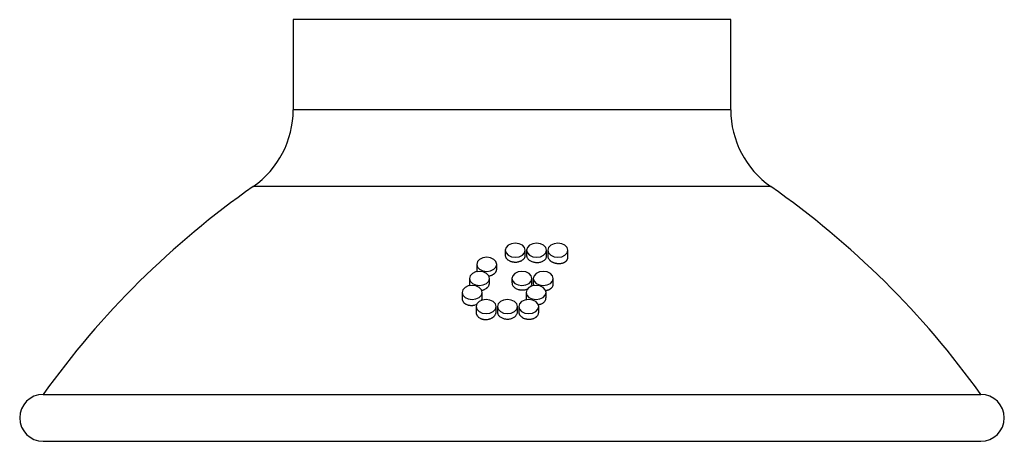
# Model space of a CAD drawing. Header units: millimetres. Extents: x 87 to 118.5, y 140.1 to 153.6.
import ezdxf

# ---------------------------------------------------------------- set-up
doc = ezdxf.new("R2010")
doc.units = ezdxf.units.MM

msp = doc.modelspace()

# ---------------------------------------------------------------- linework, layer by layer
at = {"color": 7, "linetype": 'Continuous', "lineweight": 25}
for p, q in [((95.791, 153.594), (95.791, 150.707)), ((109.791, 153.594), (95.791, 153.594)), ((109.791, 150.707), (109.791, 153.594)), ((109.791, 150.707), (95.791, 150.707)), ((111.071, 148.249), (94.512, 148.249)), ((102.576, 146.211), (102.576, 146.049)), ((103.216, 146.046), (103.216, 146.211)), ((103.257, 146.211), (103.257, 146.045)), ((103.897, 146.023), (103.897, 146.211)), ((103.938, 146.211), (103.938, 146.021)), ((104.578, 145.98), (104.578, 146.211)), ((101.662, 145.76), (101.662, 145.587)), ((102.302, 145.609), (102.302, 145.76)), ((101.429, 145.31), (101.429, 145.129)), ((102.069, 145.157), (102.069, 145.31)), ((102.791, 145.31), (102.791, 145.168)), ((103.431, 145.159), (103.431, 145.31)), ((103.473, 145.31), (103.473, 145.158)), ((104.113, 145.131), (104.113, 145.31)), ((101.196, 144.86), (101.196, 144.659)), ((101.836, 144.693), (101.836, 144.86)), ((103.24, 144.86), (103.24, 144.707)), ((103.88, 144.687), (103.88, 144.86)), ((101.644, 144.409), (101.644, 144.218)), ((102.284, 144.239), (102.284, 144.409)), ((102.326, 144.409), (102.326, 144.24)), ((102.966, 144.244), (102.966, 144.409)), ((103.007, 144.409), (103.007, 144.244)), ((103.647, 144.23), (103.647, 144.409)), ((87.791, 141.594), (117.791, 141.594)), ((87.791, 140.094), (117.791, 140.094))]:
    msp.add_line(p, q, dxfattribs=at)
at = {"color": 7, "linetype": 'Continuous', "lineweight": 25, "flags": 128}
for points in [[(102.896, 145.986), (103.019, 146.003), (103.123, 146.052), (103.192, 146.125), (103.216, 146.211), (103.192, 146.297), (103.123, 146.37), (103.019, 146.419), (102.896, 146.436), (102.774, 146.419), (102.67, 146.37), (102.601, 146.297), (102.576, 146.211), (102.601, 146.125), (102.67, 146.052), (102.774, 146.003), (102.896, 145.986)], [(103.577, 145.986), (103.7, 146.003), (103.804, 146.052), (103.873, 146.125), (103.897, 146.211), (103.873, 146.297), (103.804, 146.37), (103.7, 146.419), (103.577, 146.436), (103.455, 146.419), (103.351, 146.37), (103.282, 146.297), (103.257, 146.211), (103.282, 146.125), (103.351, 146.052), (103.455, 146.003), (103.577, 145.986)], [(104.258, 145.986), (104.381, 146.003), (104.485, 146.052), (104.554, 146.125), (104.578, 146.211), (104.554, 146.297), (104.485, 146.37), (104.381, 146.419), (104.258, 146.436), (104.136, 146.419), (104.032, 146.37), (103.963, 146.297), (103.938, 146.211), (103.963, 146.125), (104.032, 146.052), (104.136, 146.003), (104.258, 145.986)], [(101.982, 145.535), (102.105, 145.552), (102.209, 145.601), (102.278, 145.674), (102.302, 145.76), (102.278, 145.847), (102.209, 145.92), (102.105, 145.968), (101.982, 145.986), (101.86, 145.968), (101.756, 145.92), (101.687, 145.847), (101.662, 145.76), (101.687, 145.674), (101.756, 145.601), (101.86, 145.552), (101.982, 145.535)], [(101.749, 145.085), (101.872, 145.102), (101.976, 145.151), (102.045, 145.224), (102.069, 145.31), (102.045, 145.396), (101.976, 145.469), (101.872, 145.518), (101.749, 145.535), (101.627, 145.518), (101.523, 145.469), (101.454, 145.396), (101.429, 145.31), (101.454, 145.224), (101.523, 145.151), (101.627, 145.102), (101.749, 145.085)], [(103.111, 145.085), (103.234, 145.102), (103.338, 145.151), (103.407, 145.224), (103.431, 145.31), (103.407, 145.396), (103.338, 145.469), (103.234, 145.518), (103.111, 145.535), (102.989, 145.518), (102.885, 145.469), (102.816, 145.396), (102.791, 145.31), (102.816, 145.224), (102.885, 145.151), (102.989, 145.102), (103.111, 145.085)], [(103.793, 145.085), (103.915, 145.102), (104.019, 145.151), (104.088, 145.224), (104.113, 145.31), (104.088, 145.396), (104.019, 145.469), (103.915, 145.518), (103.793, 145.535), (103.67, 145.518), (103.566, 145.469), (103.497, 145.396), (103.473, 145.31), (103.497, 145.224), (103.566, 145.151), (103.67, 145.102), (103.793, 145.085)], [(101.516, 144.635), (101.639, 144.652), (101.743, 144.7), (101.812, 144.774), (101.836, 144.86), (101.812, 144.946), (101.743, 145.019), (101.639, 145.068), (101.516, 145.085), (101.394, 145.068), (101.29, 145.019), (101.221, 144.946), (101.196, 144.86), (101.221, 144.774), (101.29, 144.7), (101.394, 144.652), (101.516, 144.635)], [(103.56, 144.635), (103.682, 144.652), (103.786, 144.7), (103.855, 144.774), (103.88, 144.86), (103.855, 144.946), (103.786, 145.019), (103.682, 145.068), (103.56, 145.085), (103.437, 145.068), (103.333, 145.019), (103.264, 144.946), (103.24, 144.86), (103.264, 144.774), (103.333, 144.7), (103.437, 144.652), (103.56, 144.635)], [(101.964, 144.184), (102.087, 144.201), (102.191, 144.25), (102.26, 144.323), (102.284, 144.409), (102.26, 144.496), (102.191, 144.569), (102.087, 144.617), (101.964, 144.635), (101.842, 144.617), (101.738, 144.569), (101.669, 144.496), (101.644, 144.409), (101.669, 144.323), (101.738, 144.25), (101.842, 144.201), (101.964, 144.184)], [(102.646, 144.184), (102.768, 144.201), (102.872, 144.25), (102.941, 144.323), (102.966, 144.409), (102.941, 144.496), (102.872, 144.569), (102.768, 144.617), (102.646, 144.635), (102.523, 144.617), (102.419, 144.569), (102.35, 144.496), (102.326, 144.409), (102.35, 144.323), (102.419, 144.25), (102.523, 144.201), (102.646, 144.184)], [(103.327, 144.184), (103.449, 144.201), (103.553, 144.25), (103.622, 144.323), (103.647, 144.409), (103.622, 144.496), (103.553, 144.569), (103.449, 144.617), (103.327, 144.635), (103.204, 144.617), (103.1, 144.569), (103.031, 144.496), (103.007, 144.409), (103.031, 144.323), (103.1, 144.25), (103.204, 144.201), (103.327, 144.184)]]:
    msp.add_lwpolyline(points, dxfattribs=at)
at = {"color": 7, "linetype": 'Continuous', "lineweight": 25}
for centre, radius, start, end in [((92.791, 150.707), 3, 304.9971, 0), ((112.791, 150.707), 3, 180, 235.0029), ((110.571, 125.312), 28, 124.9971, 144.445), ((95.012, 125.312), 28, 35.555, 55.0029), ((87.791, 140.844), 0.75, 90, 270), ((117.791, 140.844), 0.75, 270, 90)]:
    msp.add_arc(centre, radius, start, end, dxfattribs=at)
for points, knots in [([(102.576, 146.049), (102.577, 146.044), (102.577, 146.026), (102.583, 146.003), (102.593, 145.98), (102.605, 145.957), (102.623, 145.936), (102.643, 145.916), (102.667, 145.898), (102.694, 145.881), (102.725, 145.866), (102.752, 145.856), (102.773, 145.85), (102.784, 145.847)], [0, 0, 0, 0, 0.058011, 0.1973484, 0.2683473, 0.3368582, 0.4762097, 0.5472178, 0.6156877, 0.7549582, 0.8259264, 0.9124776, 1, 1, 1, 1]), ([(102.784, 145.847), (102.792, 145.845), (102.809, 145.841), (102.835, 145.837), (102.862, 145.834), (102.889, 145.833), (102.925, 145.833), (102.96, 145.836), (102.995, 145.843), (103.029, 145.851), (103.061, 145.862), (103.09, 145.875), (103.118, 145.891), (103.143, 145.908), (103.164, 145.928), (103.182, 145.948), (103.197, 145.97), (103.207, 145.993), (103.212, 146.011), (103.216, 146.028), (103.216, 146.04), (103.216, 146.046)], [0, 0, 0, 0, 0.042855, 0.086007, 0.130097, 0.174512, 0.217367, 0.304532, 0.348946, 0.39181, 0.478992, 0.523413, 0.566323, 0.653596, 0.698064, 0.741027, 0.828411, 0.872936, 0.915931, 0.959224, 1, 1, 1, 1]), ([(103.257, 146.045), (103.258, 146.033), (103.26, 146.009), (103.274, 145.973), (103.296, 145.939), (103.326, 145.908), (103.363, 145.881), (103.406, 145.857), (103.448, 145.842), (103.486, 145.831), (103.508, 145.827), (103.519, 145.825)], [0, 0, 0, 0, 0.12084, 0.240712, 0.364073, 0.483738, 0.606883, 0.726398, 0.849381, 0.924278, 1, 1, 1, 1]), ([(103.519, 145.825), (103.537, 145.823), (103.573, 145.819), (103.626, 145.82), (103.679, 145.826), (103.729, 145.839), (103.774, 145.857), (103.814, 145.88), (103.847, 145.908), (103.873, 145.939), (103.89, 145.973), (103.898, 146.002), (103.897, 146.018), (103.896, 146.023)], [0, 0, 0, 0, 0.094792, 0.192339, 0.28713, 0.38466, 0.479615, 0.577316, 0.672408, 0.770259, 0.865319, 0.963145, 1, 1, 1, 1]), ([(103.938, 146.021), (103.939, 146.016), (103.939, 145.998), (103.945, 145.974), (103.955, 145.951), (103.968, 145.927), (103.985, 145.905), (104.006, 145.884), (104.03, 145.865), (104.056, 145.847), (104.087, 145.83), (104.115, 145.818), (104.135, 145.811), (104.145, 145.808)], [0, 0, 0, 0, 0.06236, 0.201835, 0.272915, 0.341236, 0.480205, 0.551022, 0.619232, 0.757965, 0.828654, 0.913865, 1, 1, 1, 1]), ([(104.145, 145.808), (104.154, 145.805), (104.17, 145.8), (104.197, 145.795), (104.223, 145.79), (104.25, 145.787), (104.287, 145.785), (104.322, 145.787), (104.357, 145.791), (104.391, 145.797), (104.423, 145.806), (104.453, 145.818), (104.473, 145.828), (104.493, 145.84), (104.51, 145.852), (104.526, 145.866), (104.545, 145.886), (104.559, 145.907), (104.569, 145.93), (104.577, 145.952), (104.578, 145.969), (104.578, 145.98)], [0, 0, 0, 0, 0.042924, 0.086148, 0.130315, 0.174807, 0.21773, 0.305027, 0.349503, 0.392572, 0.480166, 0.524795, 0.567962, 0.611429, 0.655844, 0.700586, 0.74369, 0.831374, 0.876062, 0.918963, 1, 1, 1, 1]), ([(101.663, 145.587), (101.663, 145.582), (101.662, 145.57), (101.666, 145.552), (101.67, 145.537), (101.675, 145.528), (101.676, 145.525)], [0, 0, 0, 0, 0.251113, 0.547514, 0.833687, 1, 1, 1, 1]), ([(102.046, 145.385), (102.049, 145.386), (102.07, 145.389), (102.099, 145.397), (102.132, 145.408), (102.163, 145.422), (102.191, 145.438), (102.217, 145.456), (102.24, 145.476), (102.26, 145.497), (102.276, 145.52), (102.289, 145.543), (102.297, 145.568), (102.302, 145.592), (102.302, 145.603), (102.302, 145.609)], [0, 0, 0, 0, 0.02136, 0.144664, 0.207496, 0.268053, 0.391228, 0.453995, 0.514481, 0.63751, 0.7002, 0.760656, 0.883623, 0.946279, 1, 1, 1, 1]), ([(101.43, 145.129), (101.43, 145.123), (101.429, 145.111), (101.434, 145.093), (101.436, 145.08), (101.439, 145.074), (101.439, 145.074)], [0, 0, 0, 0, 0.306189, 0.648505, 0.978482, 1, 1, 1, 1]), ([(101.816, 144.926), (101.819, 144.927), (101.83, 144.929), (101.849, 144.934), (101.875, 144.941), (101.899, 144.951), (101.93, 144.965), (101.959, 144.982), (101.985, 145.001), (102.008, 145.021), (102.028, 145.043), (102.043, 145.066), (102.056, 145.091), (102.065, 145.116), (102.069, 145.14), (102.069, 145.152), (102.069, 145.157)], [0, 0, 0, 0, 0.0166407, 0.078169, 0.1410369, 0.204368, 0.2654332, 0.3896434, 0.4529383, 0.5139138, 0.6379419, 0.7011442, 0.7620284, 0.8858693, 0.9489749, 1, 1, 1, 1]), ([(102.792, 145.168), (102.792, 145.155), (102.794, 145.13), (102.808, 145.094), (102.829, 145.059), (102.86, 145.026), (102.897, 144.998), (102.94, 144.975), (102.982, 144.959), (103.02, 144.949), (103.042, 144.945), (103.053, 144.943)], [0, 0, 0, 0, 0.119325, 0.239069, 0.362286, 0.482034, 0.605254, 0.725009, 0.848235, 0.923696, 1, 1, 1, 1]), ([(103.053, 144.943), (103.071, 144.941), (103.107, 144.938), (103.161, 144.94), (103.213, 144.948), (103.258, 144.96), (103.283, 144.972), (103.293, 144.977)], [0, 0, 0, 0, 0.210688, 0.427487, 0.638175, 0.854972, 1, 1, 1, 1]), ([(103.385, 145.044), (103.392, 145.053), (103.408, 145.072), (103.424, 145.107), (103.432, 145.136), (103.431, 145.154), (103.43, 145.159)], [0, 0, 0, 0, 0.25885, 0.564163, 0.878334, 1, 1, 1, 1]), ([(103.473, 145.158), (103.473, 145.152), (103.473, 145.134), (103.48, 145.109), (103.488, 145.087), (103.493, 145.079), (103.494, 145.076)], [0, 0, 0, 0, 0.213037, 0.668135, 0.900029, 1, 1, 1, 1]), ([(103.861, 144.923), (103.863, 144.923), (103.874, 144.924), (103.893, 144.927), (103.919, 144.933), (103.943, 144.94), (103.966, 144.949), (103.989, 144.959), (104.016, 144.974), (104.041, 144.991), (104.062, 145.011), (104.08, 145.032), (104.094, 145.055), (104.104, 145.079), (104.111, 145.102), (104.112, 145.12), (104.112, 145.131)], [0, 0, 0, 0, 0.0154359, 0.0789238, 0.1401971, 0.2018962, 0.2649389, 0.3284464, 0.3896714, 0.5142079, 0.5776699, 0.6387872, 0.7631055, 0.8264566, 0.8874563, 1, 1, 1, 1]), ([(101.197, 144.659), (101.197, 144.652), (101.197, 144.639), (101.201, 144.62), (101.208, 144.595), (101.22, 144.571), (101.236, 144.549), (101.255, 144.528), (101.277, 144.509), (101.303, 144.493), (101.331, 144.478), (101.361, 144.466), (101.396, 144.456), (101.426, 144.45), (101.448, 144.448), (101.459, 144.447)], [0, 0, 0, 0, 0.061382, 0.123167, 0.182607, 0.303508, 0.365115, 0.424517, 0.545334, 0.606892, 0.666392, 0.787403, 0.849056, 0.924115, 1, 1, 1, 1]), ([(101.814, 144.607), (101.816, 144.611), (101.825, 144.628), (101.832, 144.652), (101.836, 144.677), (101.836, 144.688), (101.836, 144.693)], [0, 0, 0, 0, 0.163582, 0.610754, 0.838632, 1, 1, 1, 1]), ([(103.241, 144.707), (103.24, 144.701), (103.24, 144.688), (103.244, 144.669), (103.249, 144.648), (103.257, 144.634), (103.261, 144.626)], [0, 0, 0, 0, 0.220365, 0.458111, 0.687697, 1, 1, 1, 1]), ([(103.628, 144.471), (103.631, 144.471), (103.65, 144.473), (103.678, 144.479), (103.711, 144.489), (103.742, 144.502), (103.77, 144.517), (103.796, 144.534), (103.819, 144.553), (103.839, 144.574), (103.854, 144.597), (103.867, 144.621), (103.875, 144.646), (103.879, 144.67), (103.879, 144.682), (103.879, 144.687)], [0, 0, 0, 0, 0.015892, 0.140555, 0.204079, 0.265322, 0.389893, 0.453372, 0.514539, 0.638955, 0.702353, 0.763465, 0.887765, 0.951102, 1, 1, 1, 1]), ([(101.459, 144.447), (101.467, 144.446), (101.485, 144.445), (101.512, 144.445), (101.539, 144.447), (101.566, 144.451), (101.601, 144.458), (101.633, 144.467), (101.655, 144.476), (101.66, 144.478)], [0, 0, 0, 0, 0.1282534, 0.2573983, 0.3893533, 0.5222787, 0.6505318, 0.9113926, 1, 1, 1, 1]), ([(101.645, 144.218), (101.645, 144.212), (101.645, 144.192), (101.651, 144.167), (101.661, 144.142), (101.675, 144.118), (101.692, 144.095), (101.713, 144.074), (101.736, 144.055), (101.763, 144.038), (101.794, 144.023), (101.822, 144.013), (101.843, 144.007), (101.853, 144.004)], [0, 0, 0, 0, 0.063168, 0.202222, 0.273084, 0.341276, 0.479984, 0.550666, 0.61875, 0.757233, 0.827796, 0.913425, 1, 1, 1, 1]), ([(101.853, 144.004), (101.861, 144.003), (101.878, 143.999), (101.904, 143.995), (101.931, 143.993), (101.958, 143.993), (101.994, 143.995), (102.03, 144), (102.064, 144.008), (102.098, 144.019), (102.13, 144.032), (102.16, 144.048), (102.187, 144.066), (102.212, 144.086), (102.233, 144.109), (102.251, 144.132), (102.266, 144.157), (102.276, 144.183), (102.283, 144.208), (102.284, 144.227), (102.284, 144.239)], [0, 0, 0, 0, 0.042978, 0.086254, 0.130473, 0.175018, 0.217995, 0.305407, 0.349945, 0.392982, 0.480514, 0.525113, 0.568209, 0.655863, 0.700526, 0.743641, 0.831336, 0.876022, 0.919109, 1, 1, 1, 1]), ([(102.326, 144.24), (102.327, 144.227), (102.328, 144.202), (102.342, 144.163), (102.363, 144.127), (102.393, 144.094), (102.43, 144.065), (102.473, 144.041), (102.515, 144.026), (102.554, 144.016), (102.576, 144.012), (102.587, 144.011)], [0, 0, 0, 0, 0.1173658, 0.2375389, 0.3612032, 0.4812641, 0.604814, 0.7247479, 0.8481651, 0.9236611, 1, 1, 1, 1]), ([(102.587, 144.011), (102.604, 144.009), (102.64, 144.005), (102.694, 144.009), (102.747, 144.018), (102.796, 144.034), (102.842, 144.056), (102.882, 144.083), (102.915, 144.115), (102.941, 144.15), (102.958, 144.188), (102.966, 144.22), (102.965, 144.239), (102.964, 144.244)], [0, 0, 0, 0, 0.094585, 0.191915, 0.2865, 0.383826, 0.478448, 0.575811, 0.670511, 0.767953, 0.862738, 0.960268, 1, 1, 1, 1]), ([(103.008, 144.244), (103.007, 144.238), (103.007, 144.225), (103.01, 144.206), (103.017, 144.18), (103.029, 144.154), (103.045, 144.13), (103.064, 144.107), (103.086, 144.086), (103.112, 144.067), (103.139, 144.049), (103.17, 144.034), (103.205, 144.021), (103.235, 144.013), (103.257, 144.009), (103.268, 144.007)], [0, 0, 0, 0, 0.0539519, 0.1159044, 0.1757696, 0.2975308, 0.3595719, 0.4194851, 0.5413468, 0.6034411, 0.663356, 0.7852238, 0.847323, 0.923234, 1, 1, 1, 1]), ([(103.268, 144.007), (103.276, 144.006), (103.294, 144.003), (103.321, 144.001), (103.348, 144.001), (103.375, 144.003), (103.41, 144.007), (103.444, 144.015), (103.477, 144.025), (103.508, 144.038), (103.537, 144.054), (103.562, 144.072), (103.585, 144.091), (103.605, 144.113), (103.621, 144.136), (103.634, 144.161), (103.642, 144.186), (103.646, 144.212), (103.646, 144.224), (103.647, 144.23)], [0, 0, 0, 0, 0.047169, 0.094665, 0.143192, 0.192077, 0.239246, 0.335189, 0.384078, 0.431209, 0.527075, 0.575925, 0.623032, 0.718847, 0.767668, 0.814795, 0.910645, 0.959483, 1, 1, 1, 1])]:
    msp.add_open_spline(points, degree=3, knots=knots, dxfattribs=at)

doc.saveas('drawing.dxf')
